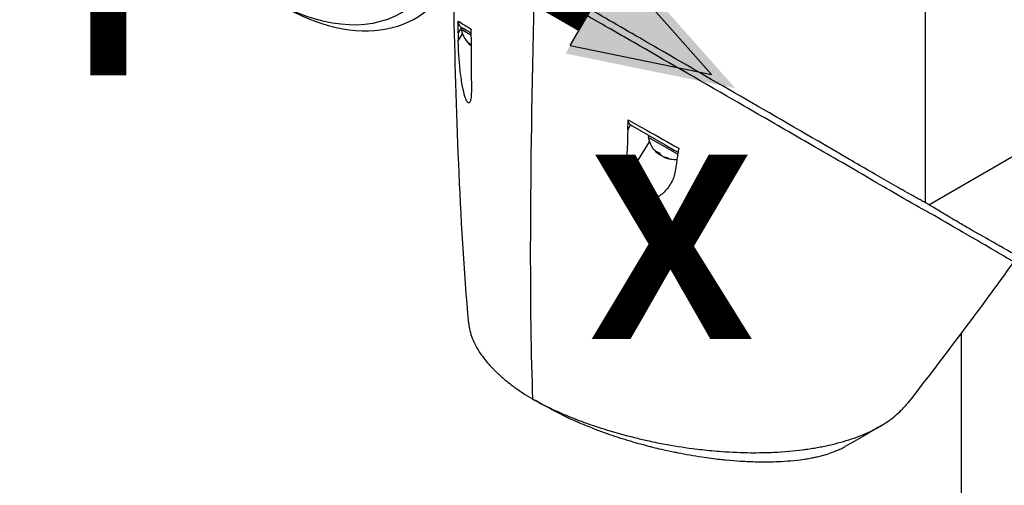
# Model space of a CAD drawing. Header units: millimetres. Extents: x 0 to 4378, y 0 to 2376.
# Tile 222 of 227: x 2520 to 2684, y 1829 to 1906. Entities that reach past the tile are written whole.
import ezdxf

# ---------------------------------------------------------------- set-up
doc = ezdxf.new("R2010")
doc.units = ezdxf.units.MM
doc.header["$LTSCALE"] = 0.2
for name, color, linetype in [('01_Object Line', 4, 'Continuous'), ('07_Special Line2', 76, 'Continuous'), ('12_Before Rev.Num.', 5, 'Continuous')]:
    doc.layers.add(name, color=color, linetype=linetype)
doc.layers.add('14_Mark', color=7, linetype='Continuous', true_color=0xe03c31)
doc.styles.add('Rainbow-5.0 Style', font='malgunsl.ttf')

# ---------------------------------------------------------------- blocks, each defined once
blk = doc.blocks.new('A$Cf809625c')
for p, q in [((-78.67, 815.19), (-78.67, 775.21)), ((-155.86, 804.39), (-156.41, 803.5)), ((-155.76, 804.34), (-155.91, 804.08)), ((-155.91, 804.08), (-154.3, 803.15)), ((-155.76, 804.34), (-155.47, 804.17)), ((-156.41, 802.16), (-155.7, 803.31)), ((-78.04, 774.85), (-43.42, 794.84)), ((-127.71, 788.14), (-128.17, 787.39)), ((-127.71, 788.14), (-121.97, 784.83)), ((-126.27, 787.96), (-126.27, 787.96)), ((-126.2, 787.92), (-126.2, 787.92)), ((-125.62, 787.59), (-125.62, 787.59)), ((-124.65, 786.37), (-124.8, 786.11)), ((-124.8, 786.11), (-119.87, 783.27)), ((-122.66, 785.92), (-122.66, 785.92)), ((-128.48, 779.03), (-124.59, 785.35)), ((-121.97, 784.83), (-120.46, 783.96)), ((-120.46, 783.96), (-119.82, 783.59)), ((-120.05, 784.44), (-120.05, 784.44)), ((-122.93, 783.46), (-123.03, 783.28)), ((-122.65, 783.1), (-122.67, 783.07)), ((-122.12, 782.84), (-122.16, 782.78)), ((-72.65, 753.43), (-72.65, 627.79))]:
    blk.add_line(p, q)
for centre, start, end in [((-151.46, 804.88), 190.2393, 231.2982), ((-120.35, 786.92), 190.2393, 232.0145), ((-120.35, 786.92), 247.9855, 274.4285)]:
    blk.add_arc(centre, 4.52, start, end)
blk.add_ellipse((-187.42, 844.1), major_axis=(21.53, -37.29), ratio=0.57735)
for centre, major_axis, ratio, start_param, end_param in [((-186.05, 844.89), (22.5, -38.97), 0.57735, 5.497787, 10.210176), ((-74.18, 813.83), (22.5, -38.97), 0.57735, 0, 2.079578), ((-74.18, 813.83), (22.5, -38.97), 0.57735, 0, 2.079578), ((-123.01, 1035.45), (18.61, 309.58), 0.034154, 2.393618, 2.81451), ((-144.56, 937.39), (6.03, 199.3), 0.03852, 2.315592, 2.375727), ((-151.72, 805.03), (-2.25, -3.9), 0.57735, 5.955485, 6.130063), ((-152.19, 805.3), (-2.14, -3.71), 0.816497, 6.1984, 6.295733), ((-112.23, 920.4), (-14.92, -195.92), 0.040268, 5.461749, 5.521548), ((-120.6, 787.07), (-2.25, -3.9), 0.57735, 5.955485, 6.202632), ((-121.07, 787.34), (-2.14, -3.71), 0.816497, 6.1984, 6.367971), ((-120.53, 787.02), (-2.25, -3.9), 0.816497, 6.169141, 6.202632), ((-120.17, 786.81), (-2.25, -3.9), 0.816497, 6.087678, 6.202632), ((-120.09, 786.77), (-2.25, -3.9), 0.57735, 5.955485, 6.202632), ((-120.6, 787.07), (-2.25, -3.9), 0.57735, 0.080554, 0.114044), ((-120.53, 787.02), (-2.25, -3.9), 0.816497, 0.080554, 0.3277), ((-120.17, 786.81), (-2.25, -3.9), 0.816497, 0.080554, 0.3277), ((-119.32, 786.33), (-2.14, -3.71), 0.57735, 6.1984, 6.367971), ((-142.27, 742.97), (-5.44, 2.95), 0.20917, 1.354811, 1.446049)]:
    blk.add_ellipse(centre, major_axis=major_axis, ratio=ratio, start_param=start_param, end_param=end_param)
for points, knots in [([(-78.97, 775.38), (-78.99, 775.39), (-79.05, 775.42), (-79.19, 775.49), (-79.24, 775.53), (-79.41, 775.62), (-79.52, 775.68), (-79.86, 775.86), (-80.09, 775.99), (-80.78, 776.37), (-81.25, 776.63), (-82.68, 777.43), (-83.67, 778), (-86.75, 779.77), (-88.95, 781.05), (-96.79, 785.62), (-102.37, 788.84), (-112.54, 794.72), (-117.87, 797.8), (-124.24, 801.49), (-125.22, 802.06), (-129.6, 804.6), (-132.99, 806.55), (-137.4, 809.1), (-138.59, 809.79), (-140.32, 810.79), (-140.88, 811.11), (-141.71, 811.59), (-141.98, 811.75), (-142.38, 811.98), (-142.51, 812.05), (-142.71, 812.16), (-142.77, 812.2), (-142.87, 812.26), (-142.91, 812.28), (-142.98, 812.32), (-143.01, 812.34), (-143.03, 812.35)], [0.0003975, 0.0003975, 0.0003975, 0.0003975, 0.0037334, 0.0037334, 0.0059736, 0.0059736, 0.0104554, 0.0104554, 0.0194241, 0.0194241, 0.0373842, 0.0373842, 0.0734232, 0.0734232, 0.1463793, 0.1463793, 0.3201527, 0.3201527, 0.4871586, 0.4871586, 0.516686, 0.516686, 0.6197489, 0.6197489, 0.6590143, 0.6590143, 0.678683, 0.678683, 0.6884419, 0.6884419, 0.6932923, 0.6932923, 0.6957089, 0.6957089, 0.6969153, 0.6969153, 0.6983201, 0.6983201, 0.6983201, 0.6983201]), ([(-63.93, 765.34), (-63.93, 765.33), (-64.27, 765.5), (-65.07, 765.97), (-65.89, 766.47), (-69.04, 768.32), (-70.94, 769.41), (-75.15, 771.84), (-76.87, 772.88), (-78.92, 774.02), (-80.28, 774.74), (-83.74, 776.74), (-85.26, 777.64), (-90.85, 780.93), (-94.46, 782.99), (-98.55, 785.35), (-100.03, 786.21), (-104.41, 788.74), (-107.42, 790.47), (-116.68, 795.83), (-122.32, 799.09), (-128.62, 802.7), (-130.09, 803.55), (-133.72, 805.63), (-135.86, 806.87), (-139.97, 809.25), (-141.93, 810.38), (-143.74, 811.42)], [1.915503, 1.915503, 1.915503, 1.915503, 2.453917, 2.453917, 3.119268, 3.119268, 3.710855, 3.710855, 4.236876, 4.236876, 4.642605, 4.642605, 4.934699, 4.934699, 5.667174, 5.667174, 6.066186, 6.066186, 6.818123, 6.818123, 8.314738, 8.314738, 8.772171, 8.772171, 9.455351, 9.455351, 10.137965, 10.137965, 10.137965, 10.137965]), ([(-154.66, 755.04), (-156.23, 772.89), (-156.75, 790.62), (-157.16, 808.75), (-157.17, 809.22), (-157.18, 809.7)], [0, 0, 0, 0, 6.08921, 6.08921, 6.253362, 6.253362, 6.253362, 6.253362]), ([(-156.41, 805.43), (-156.14, 805.26), (-155.79, 805.03), (-155.34, 804.76), (-155.03, 804.57), (-154.69, 804.36), (-154.29, 804.12)], [0, 0, 0, 0, 0.5977799, 0.5977799, 0.5977799, 0.9999999, 0.9999999, 0.9999999, 0.9999999]), ([(-156.41, 805.43), (-156.41, 805.3), (-156.39, 805.17), (-156.33, 804.96), (-156.29, 804.87), (-156.15, 804.62), (-156.01, 804.48), (-155.86, 804.39)], [0.0000032, 0.0000032, 0.0000032, 0.0000032, 0.0503484, 0.0503484, 0.0941618, 0.0941618, 0.1878468, 0.1878468, 0.1878468, 0.1878468]), ([(-156.41, 803.5), (-156.41, 803.85), (-156.41, 804.22), (-156.41, 804.85), (-156.41, 805.16), (-156.41, 805.43)], [-0.2324123, -0.2324123, -0.2324123, -0.2324123, -0.1008984, -0.1008984, -0.0000209, -0.0000209, -0.0000209, -0.0000209]), ([(-156.41, 803.5), (-156.41, 803.27), (-156.41, 803.05), (-156.41, 802.6), (-156.41, 802.38), (-156.41, 802.16)], [-0.1686475, -0.1686475, -0.1686475, -0.1686475, -0.0843243, -0.0843243, -0.000001, -0.000001, -0.000001, -0.000001]), ([(-155.86, 804.39), (-155.66, 804.28), (-155.4, 804.13), (-155.07, 803.94), (-154.99, 803.9), (-154.83, 803.8), (-154.52, 803.62), (-154.45, 803.58), (-154.37, 803.54), (-154.3, 803.49)], [0, 0, 0, 0, 0.5, 0.5, 0.5, 0.75, 0.75, 0.75, 0.8421236, 0.8421236, 0.8421236, 0.8421236]), ([(-154.29, 804.12), (-154.3, 803.86), (-154.3, 803.56), (-154.3, 803.03), (-154.29, 802.74), (-154.29, 802.47)], [-0.1934752, -0.1934752, -0.1934752, -0.1934752, -0.0983779, -0.0983779, 0, 0, 0, 0]), ([(-154.23, 793.9), (-154.23, 793.54), (-154.24, 793.21), (-154.29, 792.61), (-154.33, 792.35), (-154.44, 792), (-154.5, 791.89), (-154.62, 791.81), (-154.67, 791.8), (-154.76, 791.83), (-154.81, 791.86), (-154.91, 791.97), (-154.97, 792.06), (-155.13, 792.36), (-155.22, 792.61), (-155.45, 793.33), (-155.58, 793.88), (-155.84, 795.29), (-155.97, 796.15), (-156.17, 797.92), (-156.25, 798.8), (-156.37, 800.6), (-156.41, 801.47), (-156.41, 802.16)], [-1.636051, -1.636051, -1.636051, -1.636051, -1.487609, -1.487609, -1.342627, -1.342627, -1.229751, -1.229751, -1.162071, -1.162071, -1.103238, -1.103238, -1.031704, -1.031704, -0.907622, -0.907622, -0.714138, -0.714138, -0.48257, -0.48257, -0.258591, -0.258591, -0.000001, -0.000001, -0.000001, -0.000001]), ([(-128.17, 787.39), (-128.16, 787.66), (-128.15, 787.93), (-128.14, 788.46), (-128.13, 788.76), (-128.13, 789.01)], [-0.1913085, -0.1913085, -0.1913085, -0.1913085, -0.0940503, -0.0940503, 0, 0, 0, 0]), ([(-128.13, 789.01), (-127.07, 788.42), (-126.02, 787.82), (-124.97, 787.23), (-123.2, 786.22), (-121.44, 785.23), (-119.71, 784.25)], [0, 0, 0, 0, 0.371058, 0.371058, 0.371058, 1, 1, 1, 1]), ([(-128.13, 789.01), (-128.13, 788.91), (-128.12, 788.82), (-128.08, 788.64), (-128.05, 788.55), (-127.98, 788.4), (-127.93, 788.33), (-127.83, 788.22), (-127.77, 788.18), (-127.71, 788.14)], [0, 0, 0, 0, 0.0370329, 0.0370329, 0.076468, 0.076468, 0.1152358, 0.1152358, 0.1527656, 0.1527656, 0.1527656, 0.1527656]), ([(-119.71, 784.24), (-119.76, 783.96), (-119.81, 783.63), (-119.9, 783.06), (-119.95, 782.75), (-119.99, 782.45)], [-0.2166132, -0.2166132, -0.2166132, -0.2166132, -0.1116759, -0.1116759, 0, 0, 0, 0]), ([(-119.99, 782.45), (-120.04, 782.13), (-120.09, 781.8), (-120.18, 781.14), (-120.23, 780.81), (-120.28, 780.48)], [0.000001, 0.000001, 0.000001, 0.000001, 0.1240778, 0.1240778, 0.2481545, 0.2481545, 0.2481545, 0.2481545]), ([(-120.28, 780.48), (-120.38, 779.77), (-120.64, 779.07), (-121.34, 777.84), (-121.79, 777.27), (-122.76, 776.36), (-123.29, 775.99), (-124.35, 775.51), (-124.84, 775.39), (-125.6, 775.36), (-125.9, 775.38), (-126.38, 775.5), (-126.56, 775.57), (-126.91, 775.74), (-127.06, 775.84), (-127.38, 776.09), (-127.54, 776.25), (-127.94, 776.74), (-128.12, 777.09), (-128.42, 777.94), (-128.49, 778.47), (-128.48, 779.03)], [-1.596737, -1.596737, -1.596737, -1.596737, -1.33399, -1.33399, -1.081083, -1.081083, -0.864266, -0.864266, -0.684891, -0.684891, -0.576042, -0.576042, -0.504751, -0.504751, -0.44002, -0.44002, -0.35801, -0.35801, -0.205711, -0.205711, -0.000001, -0.000001, -0.000001, -0.000001]), ([(-77.47, 774.51), (-77.6, 774.59), (-77.73, 774.67), (-77.94, 774.79), (-78.01, 774.83), (-78.13, 774.9), (-78.17, 774.93), (-78.26, 774.98), (-78.3, 775.01), (-78.4, 775.06), (-78.46, 775.1), (-78.58, 775.16), (-78.65, 775.2), (-78.8, 775.28), (-78.88, 775.33), (-78.97, 775.38)], [0.0002958, 0.0002958, 0.0002958, 0.0002958, 0.0803707, 0.0803707, 0.1241416, 0.1241416, 0.1519625, 0.1519625, 0.1775479, 0.1775479, 0.210957, 0.210957, 0.2493552, 0.2493552, 0.3001905, 0.3001905, 0.3001905, 0.3001905]), ([(-64.9, 767.22), (-64.23, 766.83), (-64.11, 766.76), (-64.47, 766.97), (-64.56, 767.01), (-64.97, 767.24), (-65.44, 767.51), (-66.52, 768.13), (-67.06, 768.44), (-68.71, 769.38), (-69.94, 770.07), (-71.92, 771.21), (-72.53, 771.56), (-73.64, 772.21), (-74.12, 772.49), (-75.23, 773.15), (-75.86, 773.52), (-76.82, 774.11), (-77.14, 774.31), (-77.47, 774.51)], [-5.680696, -5.680696, -5.680696, -5.680696, -4.313633, -4.313633, -4.020302, -4.020302, -3.14591, -3.14591, -2.482877, -2.482877, -1.393563, -1.393563, -0.939479, -0.939479, -0.605419, -0.605419, -0.199748, -0.199748, -0.000287, -0.000287, -0.000287, -0.000287]), ([(-154.66, 755.04), (-154.59, 754.25), (-154.4, 753.45), (-153.76, 751.77), (-153.29, 750.9), (-152.25, 749.38), (-151.74, 748.73), (-150.93, 747.84), (-150.7, 747.6), (-150.36, 747.25), (-150.25, 747.15), (-149.94, 746.84), (-149.73, 746.64), (-149.14, 746.11), (-148.74, 745.77), (-148.01, 745.17), (-147.69, 744.92), (-147.23, 744.58), (-147.1, 744.49), (-146.53, 744.07), (-146.06, 743.74), (-145.08, 743.11), (-144.57, 742.8), (-144.04, 742.49)], [6.746797, 6.746797, 6.746797, 6.746797, 7.288579, 7.288579, 7.860772, 7.860772, 8.290537, 8.290537, 8.451715, 8.451715, 8.522248, 8.522248, 8.654959, 8.654959, 8.889881, 8.889881, 9.06617, 9.06617, 9.132077, 9.132077, 9.362293, 9.362293, 9.592797, 9.592797, 9.592797, 9.592797]), ([(-144.04, 742.49), (-143.48, 742.17), (-142.88, 741.84), (-142.23, 741.51), (-141.63, 741.21), (-140.98, 740.89), (-140.3, 740.58), (-140.15, 740.51), (-140, 740.45), (-139.85, 740.38), (-138.62, 739.83), (-137.38, 739.32), (-136.16, 738.86), (-135.83, 738.74), (-135.51, 738.62), (-135.19, 738.5), (-134.06, 738.1), (-132.9, 737.71), (-131.72, 737.35), (-130.21, 736.88), (-128.65, 736.45), (-127.07, 736.06), (-126.37, 735.88), (-125.66, 735.72), (-124.95, 735.56), (-124.06, 735.36), (-123.16, 735.18), (-122.27, 735.01), (-120.63, 734.7), (-119, 734.44), (-117.4, 734.23), (-116.33, 734.09), (-115.27, 733.98), (-114.23, 733.88), (-113.66, 733.83), (-113.09, 733.78), (-112.53, 733.74), (-110.87, 733.62), (-109.27, 733.56), (-107.74, 733.54), (-106.39, 733.53), (-105.09, 733.55), (-103.85, 733.61), (-102.12, 733.69), (-100.52, 733.84), (-99.07, 734.02), (-98.95, 734.04), (-98.84, 734.05), (-98.72, 734.07), (-98.37, 734.12), (-98.02, 734.17), (-97.67, 734.22), (-97.33, 734.28), (-96.98, 734.34), (-96.64, 734.4), (-96.3, 734.46), (-95.97, 734.52), (-95.64, 734.59), (-95.31, 734.65), (-95, 734.72), (-94.68, 734.79), (-94.67, 734.79), (-94.66, 734.79), (-94.65, 734.8), (-93.3, 735.1), (-92.07, 735.44), (-90.95, 735.82), (-89.74, 736.23), (-88.65, 736.67), (-87.68, 737.14), (-87.59, 737.18), (-87.5, 737.23), (-87.41, 737.27), (-86.49, 737.73), (-85.65, 738.22), (-84.9, 738.74), (-84.04, 739.33), (-83.29, 739.95), (-82.65, 740.6), (-82.58, 740.67), (-82.51, 740.73), (-82.45, 740.8), (-82.19, 741.07), (-81.95, 741.34), (-81.73, 741.62), (-81.68, 741.68), (-81.63, 741.74), (-81.59, 741.8)], [0, 0, 0, 0, 0.0293646, 0.0293646, 0.0293646, 0.0566154, 0.0566154, 0.0566154, 0.0625, 0.0625, 0.0625, 0.1118856, 0.1118856, 0.1118856, 0.125, 0.125, 0.125, 0.1687706, 0.1687706, 0.1687706, 0.2250488, 0.2250488, 0.2250488, 0.25, 0.25, 0.25, 0.2807426, 0.2807426, 0.2807426, 0.3373462, 0.3373462, 0.3373462, 0.375, 0.375, 0.375, 0.394127, 0.394127, 0.394127, 0.4504604, 0.4504604, 0.4504604, 0.5, 0.5, 0.5, 0.5625, 0.5625, 0.5625, 0.5671142, 0.5671142, 0.5671142, 0.581501, 0.581501, 0.581501, 0.5960263, 0.5960263, 0.5960263, 0.6106942, 0.6106942, 0.6106942, 0.625, 0.625, 0.625, 0.6254725, 0.6254725, 0.6254725, 0.6826656, 0.6826656, 0.6826656, 0.7442648, 0.7442648, 0.7442648, 0.75, 0.75, 0.75, 0.8049855, 0.8049855, 0.8049855, 0.8682916, 0.8682916, 0.8682916, 0.875, 0.875, 0.875, 0.9005062, 0.9005062, 0.9005062, 0.9059684, 0.9059684, 0.9059684, 0.9059684]), ([(-139.1, 739.84), (-138.94, 739.76), (-138.79, 739.69), (-138.66, 739.62), (-138.43, 739.51), (-138.25, 739.42), (-138.12, 739.36), (-137.2, 738.93), (-136.25, 738.52), (-135.27, 738.12), (-134.89, 737.96), (-134.5, 737.8), (-134.1, 737.65), (-133.3, 737.33), (-132.47, 737.03), (-131.64, 736.73), (-130.54, 736.35), (-129.41, 735.98), (-128.27, 735.63), (-128.11, 735.58), (-127.96, 735.54), (-127.81, 735.5), (-126.05, 734.97), (-124.91, 734.69), (-124.45, 734.57), (-124.4, 734.55), (-124.2, 734.51), (-123.86, 734.42), (-123.25, 734.27), (-122.14, 734), (-120.55, 733.67), (-120.32, 733.62), (-120.09, 733.58), (-119.85, 733.53), (-118.52, 733.27), (-117.18, 733.04), (-115.85, 732.84), (-114.82, 732.68), (-113.8, 732.55), (-112.79, 732.44), (-112.48, 732.4), (-112.18, 732.37), (-111.9, 732.34), (-110.01, 732.16), (-108.76, 732.1), (-108.09, 732.07), (-107.99, 732.06), (-107.91, 732.06), (-107.84, 732.06), (-107.34, 732.04), (-106.18, 731.99), (-104.47, 732.02), (-104.08, 732.03), (-103.67, 732.04), (-103.23, 732.06), (-102.43, 732.09), (-101.73, 732.14), (-101.11, 732.19), (-100.29, 732.26), (-99.62, 732.34), (-99.07, 732.42), (-98.69, 732.47), (-98.36, 732.52), (-98.05, 732.58), (-97.73, 732.63), (-97.44, 732.69), (-97.18, 732.74), (-97, 732.78), (-96.82, 732.82), (-96.64, 732.86), (-96.35, 732.93), (-96.06, 733), (-95.79, 733.07), (-95.67, 733.1), (-95.56, 733.13), (-95.45, 733.16), (-95.03, 733.28), (-94.63, 733.41), (-94.24, 733.55), (-93.76, 733.73), (-93.3, 733.91), (-92.86, 734.12), (-92.73, 734.18), (-92.61, 734.23), (-92.49, 734.29), (-92.31, 734.39), (-92.13, 734.48), (-91.96, 734.57)], [-0.9562395, -0.9562395, -0.9562395, -0.9562395, -0.9489424, -0.9489424, -0.9489424, -0.9357143, -0.9357143, -0.9357143, -0.889625, -0.889625, -0.889625, -0.8714286, -0.8714286, -0.8714286, -0.8344504, -0.8344504, -0.8344504, -0.7857143, -0.7857143, -0.7857143, -0.7816134, -0.7816134, -0.7816134, -0.7321429, -0.7321429, -0.7321429, -0.7131382, -0.7131382, -0.7131382, -0.6785714, -0.6785714, -0.6785714, -0.668891, -0.668891, -0.668891, -0.6136608, -0.6136608, -0.6136608, -0.5714286, -0.5714286, -0.5714286, -0.5631973, -0.5631973, -0.5631973, -0.5077586, -0.5077586, -0.5077586, -0.5, -0.5, -0.5, -0.4417473, -0.4417473, -0.4417473, -0.4285714, -0.4285714, -0.4285714, -0.3976984, -0.3976984, -0.3976984, -0.3571429, -0.3571429, -0.3571429, -0.3396491, -0.3396491, -0.3396491, -0.3214286, -0.3214286, -0.3214286, -0.3105609, -0.3105609, -0.3105609, -0.2929487, -0.2929487, -0.2929487, -0.2857143, -0.2857143, -0.2857143, -0.2580205, -0.2580205, -0.2580205, -0.2239141, -0.2239141, -0.2239141, -0.2142857, -0.2142857, -0.2142857, -0.1992287, -0.1992287, -0.1992287, -0.1992287])]:
    blk.add_open_spline(points, degree=3, knots=knots)
for points in [[(-119.71, 784.25), (-119.71, 784.25), (-119.71, 784.24), (-119.71, 784.24)], [(-63.93, 765.34), (-69.55, 757.51), (-75.52, 749.52), (-81.59, 741.8)], [(-139.1, 739.84), (-140.62, 740.59), (-142.11, 741.37), (-143.56, 742.21)], [(-85.73, 738.2), (-87.87, 736.89), (-90, 735.67), (-91.96, 734.57)]]:
    blk.add_open_spline(points, degree=3)
blk = doc.blocks.new('A$C36afca62')
h = blk.add_hatch(color=256)
h.dxf.hatch_style = 1
h.paths.add_polyline_path([(6, 0, 1), (-6, 0, 1)])
at = {"layer": '07_Special Line2'}
blk.add_hatch(color=256, dxfattribs=at).paths.add_polyline_path([(51.08, 29.49), (33.42, 25.88), (39.12, 16)])
at = {"layer": '12_Before Rev.Num.'}
blk.add_hatch(color=256, dxfattribs=at).paths.add_polyline_path([(0, 58.99), (-5.7, 41.88), (5.7, 41.88)])
at = {"layer": '14_Mark'}
blk.add_hatch(color=256, dxfattribs=at).paths.add_polyline_path([(51.08, -29.49), (39.12, -16), (33.42, -25.88)])
blk.add_circle((0, 0), 6)
at = {"layer": '07_Special Line2'}
for p, q in [((48.62, 28.07), (33.89, 25.06)), ((38.65, 16.82), (48.62, 28.07)), ((38.65, 16.82), (33.89, 25.06))]:
    blk.add_line(p, q, dxfattribs=at)
at = {"layer": '07_Special Line2', "const_width": 6}
blk.add_lwpolyline([(36.27, 20.94), (0, 0)], dxfattribs=at)
at = {"layer": '12_Before Rev.Num.'}
for p, q in [((0, 56.14), (-4.75, 41.88)), ((4.75, 41.88), (0, 56.14)), ((4.75, 41.88), (-4.75, 41.88))]:
    blk.add_line(p, q, dxfattribs=at)
at = {"layer": '12_Before Rev.Num.', "const_width": 6}
blk.add_lwpolyline([(0, 41.88), (0, 0)], dxfattribs=at)
at = {"layer": '14_Mark'}
for p, q in [((33.89, -25.06), (38.65, -16.82)), ((48.62, -28.07), (38.65, -16.82)), ((33.89, -25.06), (48.62, -28.07))]:
    blk.add_line(p, q, dxfattribs=at)
at = {"layer": '14_Mark', "const_width": 6}
blk.add_lwpolyline([(36.27, -20.94), (0, 0)], dxfattribs=at)
at = {"insert": (-21.41, -18.55), "char_height": 19.2, "attachment_point": 4, "style": 'Rainbow-5.0 Style'}
blk.add_mtext('{\\fMalgun Gothic Semilight|b1|i0|c129|p50;T}', dxfattribs=at)
at = {"layer": '07_Special Line2', "insert": (43.22, 5.18), "char_height": 19.2, "attachment_point": 4, "style": 'Rainbow-5.0 Style'}
blk.add_mtext('{\\fMalgun Gothic Semilight|b1|i0|c129|p50;Y}', dxfattribs=at)
at = {"layer": '12_Before Rev.Num.', "insert": (-24.7, 42.87), "char_height": 19.2, "attachment_point": 4, "style": 'Rainbow-5.0 Style'}
blk.add_mtext('{\\fMalgun Gothic Semilight|b1|i0|c129|p50;Z}', dxfattribs=at)
at = {"layer": '14_Mark', "insert": (36.13, -46.02), "char_height": 19.2, "attachment_point": 4, "style": 'Rainbow-5.0 Style'}
blk.add_mtext('{\\fMalgun Gothic Semilight|b1|i0|c129|p50;X}', dxfattribs=at)

msp = doc.modelspace()

# ---------------------------------------------------------------- block references
at = {"xscale": 1.6, "yscale": 1.6, "zscale": 1.6}
msp.add_blockref('A$C36afca62', (2557.497, 1941.912), dxfattribs=at)
at = {"layer": '01_Object Line'}
msp.add_blockref('A$Cf809625c', (2749.512, 1100.467), dxfattribs=at)

doc.saveas('drawing.dxf')
